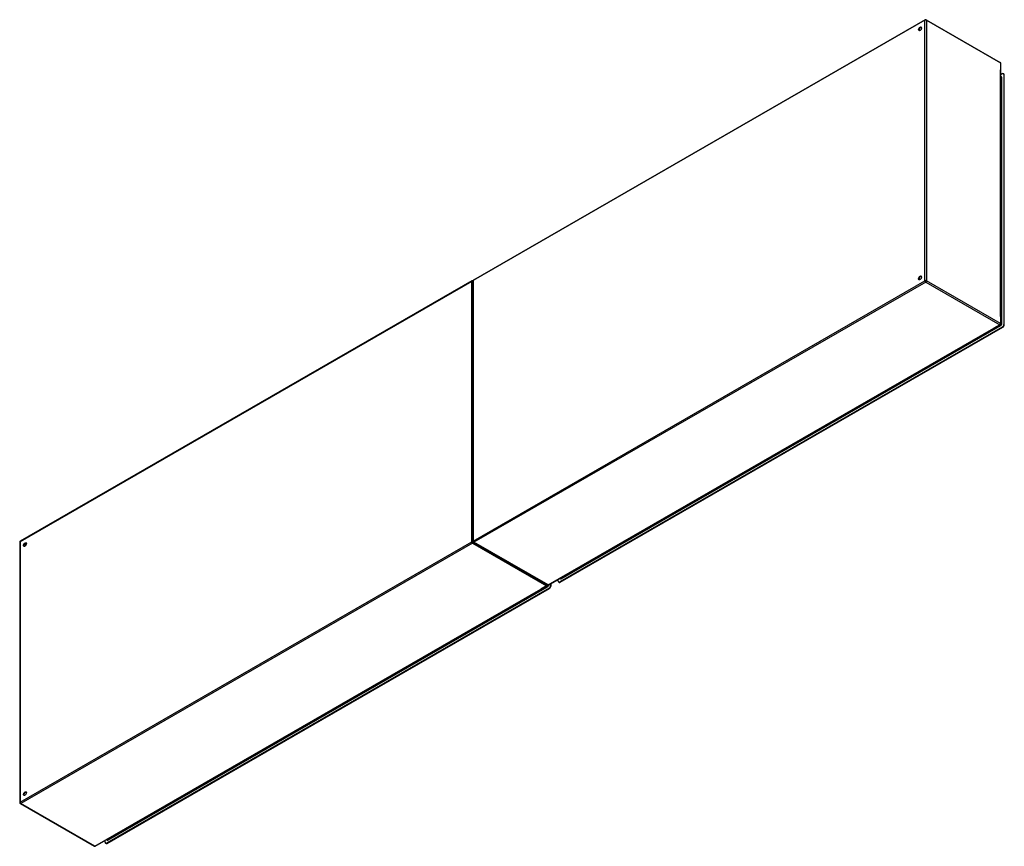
# Model space of a CAD drawing. Header units: inches. Extents: x 514.8 to 607, y 201.2 to 278.5.
import ezdxf

# ---------------------------------------------------------------- set-up
doc = ezdxf.new("R2010")
doc.units = ezdxf.units.IN
doc.header["$MEASUREMENT"] = 0
doc.layers.add('Visible Edges(ANSI)', color=7, linetype='Continuous', lineweight=25)
doc.layers.add('Visible Tangent Edges(ANSI)', color=7, linetype='Continuous', lineweight=25)

msp = doc.modelspace()

# ---------------------------------------------------------------- linework, layer by layer
at = {"layer": 'Visible Edges(ANSI)'}
for p, q in [((599.589, 278.505), (557.303, 254.153)), ((599.688, 278.505), (606.619, 274.513)), ((606.669, 250.063), (606.669, 274.427)), ((606.809, 273.456), (606.669, 273.375)), ((606.669, 273.182), (606.703, 273.163)), ((606.955, 273.438), (606.907, 273.466)), ((606.948, 273.375), (606.948, 250.007)), ((606.996, 249.98), (606.996, 273.347)), ((557.163, 254.073), (514.877, 229.722)), ((557.253, 254.068), (557.253, 229.703)), ((564.333, 225.626), (606.619, 249.977)), ((606.809, 249.766), (565.384, 225.912)), ((565.432, 225.884), (606.857, 249.739)), ((514.827, 229.636), (514.827, 205.271)), ((557.303, 229.617), (564.234, 225.626)), ((565.245, 225.993), (565.245, 226.151)), ((565.334, 225.874), (565.286, 225.902)), ((565.414, 226.249), (565.446, 226.23)), ((521.906, 201.194), (564.193, 225.545)), ((564.382, 225.335), (522.958, 201.48)), ((523.006, 201.452), (564.43, 225.307)), ((564.521, 225.735), (564.521, 225.576)), ((564.569, 225.548), (564.569, 225.762)), ((514.877, 205.186), (521.808, 201.194)), ((522.819, 201.561), (522.819, 201.72)), ((522.908, 201.443), (522.86, 201.47)), ((522.988, 201.817), (523.02, 201.799))]:
    msp.add_line(p, q, dxfattribs=at)
for centre, start, end in [((599.639, 278.419), 60.06401, 119.93599), ((606.57, 274.427), 0, 60.06401), ((557.212, 253.987), 65.25253, 119.93599), ((557.352, 254.068), 119.93599, 180), ((606.57, 250.063), 299.93599, 0), ((514.926, 229.636), 119.93599, 180), ((557.352, 229.703), 180, 240.06401), ((564.143, 225.631), 299.93599, 354.61946), ((564.283, 225.712), 240.06401, 299.93599), ((514.926, 205.271), 180, 240.06401), ((521.857, 201.28), 240.06401, 299.93599)]:
    msp.add_arc(centre, 0.099, start, end, dxfattribs=at)
for centre, major_axis in [((599.108, 277.662), (-0.097, -0.169)), ((599.108, 254.362), (-0.097, -0.169)), ((515.316, 229.409), (0.097, 0.169)), ((515.316, 206.109), (0.097, 0.169))]:
    msp.add_ellipse(centre, major_axis=major_axis, ratio=0.578093, dxfattribs=at)
for centre, major_axis, start_param, end_param in [((599.157, 277.634), (0.097, 0.169), 0.24866, 2.892933), ((606.809, 273.295), (0.098, 0.171), 5.495853, 7.06665), ((606.857, 273.267), (0.098, 0.171), 5.495853, 6.283185), ((599.157, 254.334), (0.097, 0.169), 0.24866, 2.892933), ((606.809, 249.927), (-0.098, -0.171), 0.783464, 2.354261), ((606.857, 249.9), (0.098, 0.171), 3.925057, 5.495853), ((515.364, 229.381), (0.097, 0.169), 0.24866, 2.892933), ((565.384, 226.073), (-0.098, -0.171), 5.495853, 7.06665), ((565.432, 226.045), (-0.098, -0.171), 0, 0.783464), ((564.382, 225.496), (-0.098, -0.171), 0.783464, 2.354261), ((564.43, 225.468), (0.098, 0.171), 3.925057, 5.495853), ((515.364, 206.081), (0.097, 0.169), 0.24866, 2.892933), ((522.958, 201.641), (-0.098, -0.171), 5.495853, 7.06665), ((523.006, 201.613), (-0.098, -0.171), 0, 0.783464)]:
    msp.add_ellipse(centre, major_axis=major_axis, ratio=0.578093, start_param=start_param, end_param=end_param, dxfattribs=at)
at = {"layer": 'Visible Tangent Edges(ANSI)'}
for p, q in [((599.569, 278.459), (557.282, 254.108)), ((599.569, 254.095), (599.569, 278.459)), ((599.709, 278.459), (606.64, 274.468)), ((599.709, 278.459), (599.709, 254.095)), ((606.64, 274.468), (606.64, 273.834)), ((606.64, 250.737), (606.64, 273.834)), ((606.669, 273.149), (606.723, 273.117)), ((606.723, 273.117), (606.723, 250.058)), ((606.767, 250.058), (606.767, 273.117)), ((606.948, 273.375), (606.996, 273.347)), ((557.142, 254.027), (514.856, 229.676)), ((557.142, 229.663), (557.142, 254.027)), ((557.282, 254.108), (557.282, 229.743)), ((557.282, 229.743), (599.569, 254.095)), ((599.639, 253.973), (557.352, 229.622)), ((599.639, 253.973), (606.57, 249.982)), ((606.64, 250.103), (599.709, 254.095)), ((606.64, 250.737), (606.64, 250.103)), ((565.518, 226.197), (606.675, 249.898)), ((565.567, 226.276), (606.582, 249.895)), ((606.57, 249.982), (606.027, 249.67)), ((606.653, 249.936), (606.582, 249.895)), ((606.601, 249.967), (606.653, 249.936)), ((606.723, 250.058), (606.669, 250.089)), ((606.996, 249.98), (606.948, 250.007)), ((564.283, 225.631), (606.027, 249.67)), ((606.809, 249.766), (606.857, 249.739)), ((514.856, 229.676), (514.856, 205.312)), ((514.856, 205.312), (557.142, 229.663)), ((557.212, 229.542), (514.926, 205.19)), ((557.212, 229.542), (564.143, 225.55)), ((564.283, 225.631), (557.352, 229.622)), ((515.403, 229.336), (515.257, 229.42)), ((515.425, 229.374), (515.279, 229.458)), ((565.432, 225.884), (565.384, 225.912)), ((565.496, 226.235), (565.443, 226.265)), ((565.567, 226.276), (565.496, 226.235)), ((521.857, 201.199), (563.601, 225.238)), ((523.091, 201.766), (564.249, 225.467)), ((523.141, 201.845), (564.156, 225.463)), ((564.143, 225.55), (563.601, 225.238)), ((564.227, 225.505), (564.156, 225.463)), ((564.175, 225.535), (564.227, 225.505)), ((564.341, 225.626), (564.341, 225.631)), ((564.382, 225.335), (564.43, 225.307)), ((564.569, 225.548), (564.521, 225.576)), ((521.857, 201.199), (514.926, 205.19)), ((523.006, 201.452), (522.958, 201.48)), ((523.069, 201.803), (523.017, 201.834)), ((523.141, 201.845), (523.069, 201.803))]:
    msp.add_line(p, q, dxfattribs=at)
for centre, major_axis, ratio, start_param, end_param in [((599.639, 278.419), (-0.0494, 0.0858), 0.578093, 0, 0.787332), ((599.639, 278.419), (-0.099, 0), 0.575862, 3.926991, 5.497787), ((599.639, 278.419), (0.0494, 0.0858), 0.578093, 5.495853, 6.283185), ((606.57, 274.427), (0.0494, 0.0858), 0.578093, 5.495853, 6.283185), ((606.57, 274.427), (0.099, 0), 0.575862, 0, 0.785398), ((606.675, 273.064), (0.065, 0.113), 0.578093, 5.495853, 6.988298), ((606.653, 273.077), (0.0494, 0.0858), 0.578093, 5.495853, 6.283185), ((606.745, 273.13), (-0.031, 0), 0.575862, 0.785398, 2.356194), ((557.212, 253.987), (-0.0494, 0.0858), 0.578093, 0, 0.787332), ((557.212, 253.987), (-0.099, 0), 0.575862, 4.28531, 5.497787), ((557.352, 254.068), (-0.099, 0), 0.575862, 5.497787, 6.283185), ((557.352, 254.068), (-0.0494, 0.0858), 0.578093, 0, 0.787332), ((599.639, 254.054), (0.099, 0), 0.575862, 0.785398, 2.356194), ((599.639, 254.054), (-0.0494, 0.0858), 0.578093, 0.787332, 2.358128), ((599.639, 254.054), (0.0494, 0.0858), 0.578093, 3.925057, 5.495853), ((606.57, 250.063), (-0.0494, -0.0858), 0.578093, 0.783464, 2.354261), ((606.57, 250.063), (0.0494, -0.0858), 0.578093, 5.499721, 6.283185), ((606.57, 250.063), (0.099, 0), 0.575862, 0, 0.785398), ((606.653, 250.017), (-0.0494, -0.0858), 0.578093, 0.783464, 2.354261), ((606.653, 249.911), (-0.0155, 0.0269), 0.578093, 3.928925, 5.499721), ((606.675, 250.005), (0.065, 0.113), 0.578093, 3.925057, 5.495853), ((606.745, 250.07), (-0.031, 0), 0.575862, 0.785398, 2.356194), ((514.926, 229.636), (-0.099, 0), 0.575862, 5.497787, 6.283185), ((514.926, 229.636), (-0.0494, 0.0858), 0.578093, 0, 0.787332), ((557.212, 229.622), (0.099, 0), 0.575862, 1.091249, 2.356194), ((557.212, 229.622), (-0.0494, 0.0858), 0.578093, 0.787332, 2.358128), ((557.212, 229.622), (0.0494, 0.0858), 0.578093, 3.925057, 5.189623), ((557.352, 229.703), (-0.099, 0), 0.575862, 5.497787, 6.283185), ((557.352, 229.703), (0.0494, -0.0858), 0.578093, 3.928925, 5.499721), ((557.352, 229.703), (-0.0494, -0.0858), 0.578093, 0, 0.783464), ((565.518, 226.304), (-0.065, -0.113), 0.578093, 5.578073, 7.06665), ((565.496, 226.316), (-0.0494, -0.0858), 0.578093, 0, 0.783464), ((565.496, 226.21), (-0.0155, 0.0269), 0.578093, 3.928925, 5.499721), ((564.143, 225.631), (-0.0494, -0.0858), 0.578093, 0.783464, 1.99487), ((564.143, 225.631), (0.0494, -0.0858), 0.578093, 5.499721, 6.283185), ((564.227, 225.586), (-0.0494, -0.0858), 0.578093, 0.783464, 2.207295), ((564.227, 225.479), (-0.0155, 0.0269), 0.578093, 3.928925, 5.499721), ((564.283, 225.712), (-0.0494, -0.0858), 0.578093, 0, 0.783464), ((564.249, 225.573), (0.065, 0.113), 0.578093, 3.925057, 5.495853), ((564.283, 225.712), (0.0494, -0.0858), 0.578093, 5.499721, 6.283185), ((564.319, 225.638), (-0.031, 0), 0.575862, 1.685815, 2.356194), ((514.926, 205.271), (-0.099, 0), 0.575862, 5.497787, 6.283185), ((514.926, 205.271), (0.0494, -0.0858), 0.578093, 3.928925, 5.499721), ((514.926, 205.271), (-0.0494, -0.0858), 0.578093, 0, 0.783464), ((521.857, 201.28), (-0.0494, -0.0858), 0.578093, 0, 0.783464), ((521.857, 201.28), (0.0494, -0.0858), 0.578093, 5.499721, 6.283185), ((523.091, 201.872), (-0.065, -0.113), 0.578093, 5.578073, 7.06665), ((523.069, 201.884), (-0.0494, -0.0858), 0.578093, 0, 0.783464), ((523.069, 201.778), (-0.0155, 0.0269), 0.578093, 3.928925, 5.499721)]:
    msp.add_ellipse(centre, major_axis=major_axis, ratio=ratio, start_param=start_param, end_param=end_param, dxfattribs=at)

doc.saveas('drawing.dxf')
